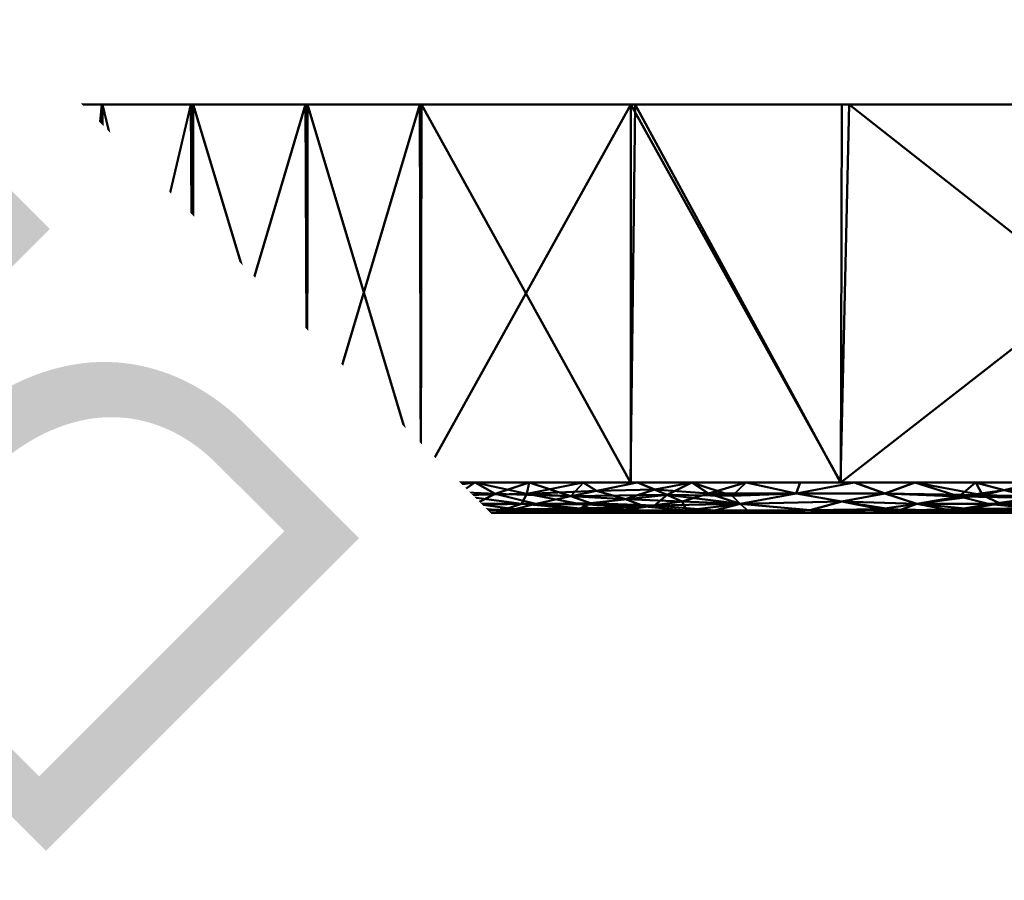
# Model space of a CAD drawing. Header units: millimetres. Extents: x -131 to 75, y -78 to 122.
# Tile 12 of 42: x -76 to -44, y -26 to 3. Entities that reach past the tile are written whole.
import ezdxf

# ---------------------------------------------------------------- set-up
doc = ezdxf.new("R2010")
doc.units = ezdxf.units.MM
doc.layers.add('G-IMPT', color=8, linetype='Continuous', lineweight=30)
doc.layers.add('P-SANR-FIXT', color=6, linetype='Continuous', lineweight=30)
doc.styles.add('Arial', font='arial.ttf', dxfattribs={"height": 14.6304})

# ---------------------------------------------------------------- blocks, each defined once
blk = doc.blocks.new('FFAS1722-709500ZN0 - 3D_FFAS1722-709500ZN0_D0_ipt-92439-View 1')
at = {"layer": 'G-IMPT', "lineweight": 40}
mesh = blk.add_polyface(dxfattribs=at)
corners = [(-74, 25.5, 0.009), (-73.701, 25.5, 16.102), (-72.546, 25.5, 32.158), (-69.711, 25.5, 48.001), (-62.245, 25.5, 62.25), (-47.999, 25.5, 69.721), (-32.154, 25.5, 72.554), (-16.099, 25.5, 73.704), (-0.005, 25.5, 74), (16.089, 25.5, 73.699), (32.144, 25.5, 72.544), (47.988, 25.5, 69.71), (62.238, 25.5, 62.247), (69.71, 25.5, 48.001), (72.546, 25.5, 32.158), (73.701, 25.5, 16.102), (74, 25.5, 0.009), (73.701, 25.5, -16.086), (72.546, 25.5, -32.142), (69.71, 25.5, -47.987), (62.242, 25.5, -62.236), (47.996, 25.5, -69.708), (32.151, 25.5, -72.546), (16.095, 25.5, -73.701), (0, 25.5, -74), (-16.095, 25.5, -73.701), (-32.151, 25.5, -72.546), (-47.996, 25.5, -69.708), (-62.242, 25.5, -62.236), (-69.71, 25.5, -47.987), (-72.546, 25.5, -32.142), (-73.701, 25.5, -16.086), (21.506, 25.5), (17.399, 25.5, 12.641), (6.646, 25.5, 20.454), (-6.646, 25.5, 20.454), (-17.399, 25.5, 12.641), (-21.506, 25.5), (-17.399, 25.5, -12.641), (-6.646, 25.5, -20.454), (6.646, 25.5, -20.454), (17.399, 25.5, -12.641)]
mesh.append_faces([[corners[k] for k in face] for face in [(21, 19, 20)]], dxfattribs={"vtx0": -1})
mesh.append_faces([[corners[k] for k in face] for face in [(41, 22, 40)]], dxfattribs={"vtx0": -1, "vtx1": -1})
mesh.append_faces([[corners[k] for k in face] for face in [(39, 25, 26, 38), (38, 30, 31, 37), (38, 29, 30), (17, 41, 32, 16), (36, 5, 6), (35, 7, 8), (10, 33, 34, 9)]], dxfattribs={"vtx0": -1, "vtx2": -1})
mesh.append_faces([[corners[k] for k in face] for face in [(38, 26, 27, 29), (36, 2, 3, 5)]], dxfattribs={"vtx0": -1, "vtx2": -1, "vtx3": -1})
mesh.append_faces([[corners[k] for k in face] for face in [(37, 31, 0, 1), (40, 22, 23, 24), (33, 13, 14, 15)]], dxfattribs={"vtx0": -1, "vtx3": -1})
mesh.append_faces([[corners[k] for k in face] for face in [(28, 29, 27)]], dxfattribs={"vtx1": -1})
mesh.append_faces([[corners[k] for k in face] for face in [(18, 19, 41, 17), (10, 11, 33)]], dxfattribs={"vtx1": -1, "vtx2": -1})
mesh.append_faces([[corners[k] for k in face] for face in [(21, 22, 41, 19)]], dxfattribs={"vtx1": -1, "vtx2": -1, "vtx3": -1})
mesh.append_faces([[corners[k] for k in face] for face in [(24, 25, 39, 40), (36, 37, 1, 2), (35, 36, 6, 7), (15, 16, 32, 33), (8, 9, 34, 35)]], dxfattribs={"vtx1": -1, "vtx3": -1})
mesh.append_faces([[corners[k] for k in face] for face in [(3, 4, 5)]], dxfattribs={"vtx2": -1})
mesh.append_faces([[corners[k] for k in face] for face in [(11, 12, 13, 33)]], dxfattribs={"vtx2": -1, "vtx3": -1})
mesh = blk.add_polyface(dxfattribs=at)
corners = [(42.622, 25.001, -71.864), (45.156, 24.958, -71.353), (43.67, 24.753, -71.757), (34.251, 25.212, -73.014), (35.245, 24.867, -73.114), (31.839, 24.933, -73.49), (41.483, 24.761, -72.182), (38.593, 24.5, -72.417), (38.206, 24.979, -72.643), (46.556, 25.201, -70.843), (44.135, 25.214, -71.389), (45.416, 25.426, -70.764), (34.133, 25.5, -72.199), (36.114, 25.5, -71.846), (35.6, 25.381, -72.604), (38.065, 25.385, -72.245), (36.655, 25.192, -72.716), (44.609, 24.5, -71.323), (46.614, 24.5, -70.959), (42.604, 24.5, -71.688), (47.605, 24.867, -70.795), (42.057, 25.5, -70.788), (44.038, 25.5, -70.435), (42.205, 25.388, -71.529), (39.322, 25.466, -71.83), (40.148, 25.365, -71.946), (39.043, 25.216, -72.332), (41.563, 25.219, -71.896), (40.408, 25.012, -72.266), (36.588, 24.5, -72.782), (32.552, 25.414, -72.907), (38.095, 25.5, -71.494), (40.598, 24.5, -72.053), (46.019, 25.5, -70.082), (32.578, 24.5, -73.511), (34.583, 24.5, -73.147), (40.076, 25.5, -71.141), (30.745, 25.28, -73.331), (47.761, 25.38, -70.281), (32.152, 25.5, -72.552)]
mesh.append_faces([[corners[k] for k in face] for face in [(17, 1, 18), (34, 4, 35), (31, 15, 13)]], dxfattribs={"vtx0": -1, "vtx1": -1})
mesh.append_faces([[corners[k] for k in face] for face in [(0, 1, 2), (3, 4, 5), (6, 7, 8), (9, 10, 11), (14, 15, 16), (0, 2, 6), (2, 19, 6), (9, 1, 10), (20, 1, 9), (3, 16, 4), (24, 23, 25), (26, 25, 27), (11, 10, 23), (28, 0, 6), (15, 26, 16), (14, 30, 12), (15, 31, 24), (20, 18, 1), (10, 1, 0), (27, 10, 0), (24, 21, 23), (23, 22, 11), (26, 28, 8), (27, 0, 28), (16, 26, 8), (25, 26, 15), (4, 16, 8), (16, 3, 14), (4, 34, 5), (14, 3, 30), (13, 15, 14), (26, 27, 28), (10, 27, 23), (24, 25, 15), (27, 25, 23), (3, 37, 30), (11, 33, 38), (17, 2, 1), (8, 29, 4), (8, 28, 6)]], dxfattribs={"vtx0": -1, "vtx1": -1, "vtx2": -1})
mesh.append_faces([[corners[k] for k in face] for face in [(6, 32, 7), (11, 22, 33), (2, 17, 19), (4, 29, 35), (30, 39, 12)]], dxfattribs={"vtx0": -1, "vtx2": -1})
mesh.append_faces([[corners[k] for k in face] for face in [(12, 13, 14), (21, 22, 23), (7, 29, 8), (19, 32, 6), (36, 21, 24), (31, 36, 24)]], dxfattribs={"vtx1": -1, "vtx2": -1})
mesh = blk.add_polyface(dxfattribs=at)
corners = [(44.385, 24.923, 71.541), (46.607, 24.5, 70.96), (47.597, 24.867, 70.797), (47.148, 25.426, 70.338), (44.843, 25.367, 71.021), (46.548, 25.201, 70.845), (38.606, 24.967, 72.585), (40.591, 24.5, 72.053), (41.518, 24.986, 72.081), (48.612, 24.5, 70.596), (50.537, 24.866, 69.939), (35.959, 24.982, 72.963), (34.576, 24.5, 73.145), (36.581, 24.5, 72.781), (34.245, 25.212, 73.012), (36.063, 25.315, 72.65), (50.069, 25.418, 69.522), (47.993, 25.5, 69.73), (49.031, 25.127, 70.245), (39.918, 25.222, 72.181), (42.596, 24.5, 71.689), (43.799, 25.189, 71.483), (42.315, 25.351, 71.576), (43.369, 25.459, 71.111), (41.102, 25.46, 71.547), (33.614, 25.434, 72.732), (37.805, 25.196, 72.543), (38.586, 24.5, 72.417), (36.107, 25.5, 71.846), (36.265, 25.453, 72.336), (38.088, 25.5, 71.493), (45.349, 25.467, 70.648), (44.031, 25.5, 70.436), (38.044, 25.375, 72.265), (46.012, 25.5, 70.083), (42.05, 25.5, 70.788), (40.069, 25.5, 71.141), (34.126, 25.5, 72.198), (44.601, 24.5, 71.324)]
mesh.append_faces([[corners[k] for k in face] for face in [(20, 8, 7), (28, 29, 30), (32, 31, 34), (35, 23, 32), (30, 24, 36), (1, 0, 38), (37, 29, 28)]], dxfattribs={"vtx0": -1, "vtx1": -1})
mesh.append_faces([[corners[k] for k in face] for face in [(0, 1, 2), (3, 4, 5), (6, 7, 8), (9, 10, 2), (14, 11, 15), (16, 17, 3), (18, 5, 2), (10, 18, 2), (6, 8, 19), (0, 2, 5), (5, 4, 21), (8, 20, 0), (22, 23, 24), (25, 14, 15), (6, 26, 11), (21, 8, 0), (6, 19, 26), (18, 3, 5), (3, 18, 16), (31, 32, 23), (4, 23, 22), (23, 4, 31), (21, 4, 22), (26, 19, 33), (5, 21, 0), (22, 8, 21), (8, 22, 19), (24, 19, 22), (23, 35, 24), (33, 30, 29), (19, 24, 33), (31, 3, 34), (3, 31, 4), (15, 26, 33), (26, 15, 11), (6, 11, 13), (33, 29, 15), (29, 37, 25), (25, 15, 29), (24, 30, 33)]], dxfattribs={"vtx0": -1, "vtx1": -1, "vtx2": -1})
mesh.append_faces([[corners[k] for k in face] for face in [(11, 12, 13), (6, 13, 27), (3, 17, 34)]], dxfattribs={"vtx0": -1, "vtx2": -1})
mesh.append_faces([[corners[k] for k in face] for face in [(27, 7, 6), (35, 36, 24), (1, 9, 2), (20, 38, 0)]], dxfattribs={"vtx1": -1, "vtx2": -1})
mesh = blk.add_polyface(dxfattribs=at)
corners = [(59.446, 24.87, -65.745), (61.767, 24.917, -63.921), (61.158, 24.5, -63.9), (49.039, 25.127, -70.242), (50.544, 24.866, -69.936), (47.605, 24.867, -70.795), (50.076, 25.418, -69.519), (47.761, 25.38, -70.281), (48, 25.5, -69.729), (55.213, 24.734, -68.176), (53.993, 24.5, -67.725), (53.433, 24.866, -68.897), (52.102, 25.453, -68.729), (53.341, 25.5, -66.919), (54.163, 25.42, -68.004), (49.781, 25.5, -68.792), (59.616, 25.207, -65.361), (60.278, 25.426, -64.452), (62.008, 25.26, -63.361), (58.682, 25.5, -64.109), (57.303, 25.408, -66.475), (56.902, 25.5, -65.046), (46.556, 25.201, -70.843), (57.139, 24.778, -67.193), (57.576, 24.5, -65.812), (59.367, 24.5, -64.856), (57.607, 25.23, -66.616), (55.121, 25.5, -65.982), (48.619, 24.5, -70.594), (46.614, 24.5, -70.959), (54.313, 25.132, -68.366), (55.539, 25.288, -67.63), (52.394, 25.201, -69.069), (45.416, 25.426, -70.764), (52.202, 24.5, -68.681), (50.41, 24.5, -69.638), (56.183, 25.053, -67.554), (46.019, 25.5, -70.082), (55.784, 24.5, -66.769), (60.462, 25.5, -63.173), (61.842, 25.409, -63.185), (51.561, 25.5, -67.855)]
mesh.append_faces([[corners[k] for k in face] for face in [(19, 20, 21), (25, 0, 2), (13, 12, 41)]], dxfattribs={"vtx0": -1, "vtx1": -1})
mesh.append_faces([[corners[k] for k in face] for face in [(0, 1, 2), (3, 4, 5), (6, 7, 8), (9, 10, 11), (12, 13, 14), (12, 6, 15), (16, 17, 18), (5, 22, 3), (23, 0, 24), (17, 20, 19), (17, 16, 20), (26, 20, 16), (27, 20, 14), (0, 16, 1), (30, 14, 31), (20, 26, 31), (32, 6, 12), (3, 32, 4), (33, 7, 22), (4, 28, 5), (11, 4, 32), (30, 11, 32), (36, 23, 9), (7, 3, 22), (32, 3, 6), (26, 0, 36), (9, 23, 38), (0, 23, 36), (9, 11, 30), (3, 7, 6), (0, 26, 16), (31, 26, 36), (30, 31, 36), (20, 31, 14), (30, 36, 9), (14, 30, 32), (40, 17, 39), (32, 12, 14), (34, 4, 11)]], dxfattribs={"vtx0": -1, "vtx1": -1, "vtx2": -1})
mesh.append_faces([[corners[k] for k in face] for face in [(5, 28, 29), (4, 34, 35), (7, 37, 8), (6, 8, 15), (0, 25, 24), (9, 38, 10), (17, 19, 39), (20, 27, 21), (12, 15, 41)]], dxfattribs={"vtx0": -1, "vtx2": -1})
mesh.append_faces([[corners[k] for k in face] for face in [(24, 38, 23), (10, 34, 11), (13, 27, 14), (35, 28, 4)]], dxfattribs={"vtx1": -1, "vtx2": -1})
mesh = blk.add_polyface(dxfattribs=at)
corners = [(63.086, 25.265, 62.3), (63.886, 25.427, 60.986), (61.764, 25.424, 63.215), (50.537, 24.866, 69.939), (48.612, 24.5, 70.596), (50.403, 24.5, 69.641), (53.237, 25.426, 68.374), (50.069, 25.418, 69.522), (52.387, 25.201, 69.073), (59.84, 25.386, 64.896), (58.443, 25.465, 65.607), (57.675, 25.362, 66.37), (56.532, 25.462, 66.733), (56.896, 25.5, 65.053), (52.656, 24.938, 69.166), (60.489, 24.879, 64.992), (61.154, 24.5, 63.909), (63.056, 24.757, 62.791), (57.57, 24.5, 65.82), (59.362, 24.5, 64.865), (57.99, 24.953, 66.632), (53.335, 25.5, 66.924), (62.238, 25.5, 62.247), (61.14, 25.207, 64.201), (58.677, 25.5, 64.118), (60.458, 25.5, 63.182), (55.224, 25.255, 67.827), (59.148, 25.204, 65.691), (54.808, 24.911, 68.295), (55.779, 24.5, 66.775), (62.623, 25.007, 63.074), (62.946, 24.5, 62.954), (57.336, 25.185, 66.825), (51.554, 25.5, 67.86), (49.774, 25.5, 68.795), (47.993, 25.5, 69.73), (53.987, 24.5, 67.73), (49.031, 25.127, 70.245), (55.116, 25.5, 65.989), (63.175, 25.5, 60.467), (63.902, 24.5, 61.163), (52.195, 24.5, 68.686)]
mesh.append_faces([[corners[k] for k in face] for face in [(24, 9, 25), (40, 17, 31), (21, 12, 38)]], dxfattribs={"vtx0": -1, "vtx1": -1})
mesh.append_faces([[corners[k] for k in face] for face in [(0, 1, 2), (6, 7, 8), (9, 10, 11), (12, 10, 13), (3, 14, 8), (15, 16, 17), (12, 21, 6), (2, 1, 22), (2, 9, 23), (0, 2, 23), (26, 6, 8), (23, 9, 27), (28, 29, 20), (15, 30, 23), (28, 26, 8), (0, 23, 30), (27, 15, 23), (20, 27, 32), (32, 28, 20), (14, 36, 28), (11, 10, 12), (26, 11, 12), (7, 6, 33), (37, 8, 7), (8, 37, 3), (2, 25, 9), (27, 9, 11), (32, 27, 11), (15, 27, 20), (11, 26, 32), (28, 32, 26), (20, 19, 15), (26, 12, 6), (24, 10, 9), (15, 17, 30), (41, 14, 3), (28, 8, 14)]], dxfattribs={"vtx0": -1, "vtx1": -1, "vtx2": -1})
mesh.append_faces([[corners[k] for k in face] for face in [(3, 4, 5), (20, 29, 18), (10, 24, 13), (2, 22, 25), (15, 19, 16), (14, 41, 36)]], dxfattribs={"vtx0": -1, "vtx2": -1})
mesh.append_faces([[corners[k] for k in face] for face in [(7, 33, 34, 35)]], dxfattribs={"vtx0": -1, "vtx3": -1})
mesh.append_faces([[corners[k] for k in face] for face in [(18, 19, 20), (16, 31, 17), (13, 38, 12), (39, 22, 1), (36, 29, 28), (21, 33, 6), (5, 41, 3)]], dxfattribs={"vtx1": -1, "vtx2": -1})
mesh = blk.add_polyface(dxfattribs=at)
corners = [(64.196, 25.207, -61.139), (64.301, 24.825, -61.379), (61.767, 24.917, -63.921), (62.008, 25.26, -63.361), (68.684, 24.5, -52.194), (68.513, 24.866, -54.355), (69.62, 24.866, -51.489), (68.132, 25.165, -54.771), (69.072, 25.201, -52.386), (63.237, 25.425, -61.73), (65.322, 25.402, -59.177), (70.518, 24.911, -48.548), (69.64, 24.5, -50.402), (65.579, 24.935, -59.636), (64.861, 24.5, -59.36), (69.141, 25.428, -51.146), (68.077, 25.431, -53.92), (67.858, 25.5, -51.553), (66.827, 24.923, -57.678), (69.769, 25.276, -50.088), (67.728, 24.5, -53.986), (67.066, 25.304, -56.605), (67.039, 25.449, -56.031), (68.794, 25.5, -49.773), (70.061, 25.406, -48.348), (65.986, 25.5, -55.114), (66.922, 25.5, -53.334), (65.05, 25.5, -56.895), (66.773, 24.5, -55.777), (63.905, 24.5, -61.152), (62.949, 24.5, -62.943), (65.854, 25.185, -58.929), (65.817, 24.5, -57.569), (63.178, 25.5, -60.456), (69.73, 25.5, -47.992), (59.616, 25.207, -65.361), (61.842, 25.409, -63.185), (62.242, 25.5, -62.236), (60.462, 25.5, -63.173), (64.114, 25.5, -58.675), (70.083, 25.5, -46.011), (61.158, 24.5, -63.9), (60.278, 25.426, -64.452)]
mesh.append_faces([[corners[k] for k in face] for face in [(14, 13, 32), (40, 24, 34), (27, 10, 39), (17, 16, 26)]], dxfattribs={"vtx0": -1, "vtx1": -1})
mesh.append_faces([[corners[k] for k in face] for face in [(0, 1, 2), (3, 0, 2), (4, 5, 6), (7, 8, 5), (9, 10, 0), (11, 12, 6), (1, 13, 14), (6, 5, 8), (15, 8, 16), (15, 16, 17), (18, 7, 5), (19, 8, 15), (21, 22, 16), (15, 23, 24), (7, 18, 21), (18, 5, 28), (19, 6, 8), (10, 31, 0), (10, 9, 33), (10, 22, 21), (7, 16, 8), (15, 24, 19), (6, 19, 11), (2, 1, 30), (0, 31, 13), (2, 35, 3), (9, 0, 3), (9, 36, 37), (36, 9, 3), (10, 27, 22), (31, 21, 18), (21, 31, 10), (13, 31, 18), (18, 32, 13), (0, 13, 1), (16, 7, 21), (22, 26, 16), (3, 42, 36)]], dxfattribs={"vtx0": -1, "vtx1": -1, "vtx2": -1})
mesh.append_faces([[corners[k] for k in face] for face in [(5, 4, 20), (15, 17, 23), (18, 28, 32), (2, 30, 41), (9, 37, 33)]], dxfattribs={"vtx0": -1, "vtx2": -1})
mesh.append_faces([[corners[k] for k in face] for face in [(1, 14, 29, 30)]], dxfattribs={"vtx0": -1, "vtx3": -1})
mesh.append_faces([[corners[k] for k in face] for face in [(25, 26, 22, 27), (23, 34, 24), (38, 37, 36), (33, 39, 10), (20, 28, 5), (12, 4, 6)]], dxfattribs={"vtx1": -1, "vtx2": -1})
mesh = blk.add_polyface(dxfattribs=at)
corners = [(68.318, 25.427, 53.381), (68.303, 25.138, 54.456), (69.071, 25.201, 52.4), (63.056, 24.757, 62.791), (63.902, 24.5, 61.163), (64.286, 24.87, 61.38), (70.157, 25.197, 49.127), (69.475, 25.344, 50.695), (65.642, 24.945, 59.545), (65.363, 25.207, 59.621), (69.62, 24.866, 51.502), (68.512, 24.866, 54.368), (66.771, 24.5, 55.789), (67.727, 24.5, 53.998), (66.96, 25.441, 56.248), (65.048, 25.5, 56.907), (65.709, 25.424, 58.507), (66.899, 24.911, 57.574), (70.083, 25.5, 46.025), (70.018, 25.403, 48.541), (70.841, 25.403, 45.331), (69.73, 25.5, 48.006), (66.921, 25.5, 53.346), (68.794, 25.5, 49.786), (70.845, 25.201, 46.561), (68.683, 24.5, 52.207), (69.639, 24.5, 50.416), (70.566, 24.904, 48.402), (64.111, 25.5, 58.687), (63.886, 25.427, 60.986), (67.394, 25.267, 56.089), (66.569, 25.163, 57.826), (64.858, 24.5, 59.372), (65.814, 24.5, 57.581), (63.175, 25.5, 60.467), (63.086, 25.265, 62.3), (62.623, 25.007, 63.074), (70.596, 24.5, 48.625), (69.075, 25.464, 51.017), (65.984, 25.5, 55.127), (67.857, 25.5, 51.566)]
mesh.append_faces([[corners[k] for k in face] for face in [(32, 5, 4), (15, 14, 39)]], dxfattribs={"vtx0": -1, "vtx1": -1})
mesh.append_faces([[corners[k] for k in face] for face in [(0, 1, 2), (3, 4, 5), (6, 7, 2), (5, 8, 9), (10, 2, 11), (14, 15, 16), (17, 12, 11), (18, 19, 20), (14, 0, 22), (6, 24, 19), (25, 10, 11), (26, 27, 10), (1, 11, 2), (1, 17, 11), (0, 2, 7), (28, 29, 16), (30, 31, 17), (32, 8, 5), (8, 33, 17), (16, 29, 9), (35, 5, 9), (36, 5, 35), (9, 29, 35), (3, 5, 36), (31, 16, 9), (14, 16, 30), (6, 10, 27), (7, 6, 19), (10, 6, 2), (19, 23, 38), (38, 0, 7), (1, 0, 30), (0, 38, 40), (19, 38, 7), (17, 1, 30), (16, 31, 30), (8, 31, 9), (31, 8, 17), (0, 14, 30)]], dxfattribs={"vtx0": -1, "vtx1": -1, "vtx2": -1})
mesh.append_faces([[corners[k] for k in face] for face in [(11, 12, 13), (19, 21, 23), (29, 28, 34), (38, 23, 40), (10, 25, 26), (8, 32, 33), (0, 40, 22)]], dxfattribs={"vtx0": -1, "vtx2": -1})
mesh.append_faces([[corners[k] for k in face] for face in [(18, 21, 19), (26, 37, 27), (22, 39, 14), (13, 25, 11), (33, 12, 17), (15, 28, 16)]], dxfattribs={"vtx1": -1, "vtx2": -1})
mesh = blk.add_polyface(dxfattribs=at)
corners = [(72.841, 25.5, -28.129), (73.124, 25.418, -30.432), (72.697, 25.5, -30.136), (71.858, 25.465, -39.175), (72.486, 25.417, -35.899), (72.263, 25.363, -38.216), (70.518, 24.911, -48.548), (70.845, 25.201, -46.548), (71.312, 24.92, -45.416), (71.142, 25.5, -40.068), (71.495, 25.5, -38.087), (70.887, 25.391, -45.223), (71.474, 25.375, -42.62), (71.413, 25.196, -44.104), (73.014, 25.212, -34.243), (72.762, 25.431, -33.444), (73.346, 25.208, -31.375), (72.553, 25.5, -32.143), (71.901, 25.198, -41.646), (71.891, 25.369, -40.422), (70.436, 25.5, -44.03), (70.789, 25.5, -42.049), (72.687, 25.237, -36.524), (72.418, 24.5, -38.585), (72.054, 24.5, -40.59), (72.594, 24.954, -38.606), (71.86, 24.96, -42.758), (72.232, 24.988, -40.679), (72.955, 24.99, -35.996), (70.96, 24.5, -46.606), (71.689, 24.5, -42.595), (71.325, 24.5, -44.6), (70.061, 25.406, -48.348), (70.083, 25.5, -46.011), (72.2, 25.5, -34.124), (73.147, 24.5, -34.574), (72.783, 24.5, -36.58), (72.301, 25.196, -39.361), (71.848, 25.5, -36.105), (70.596, 24.5, -48.611), (69.769, 25.276, -50.088), (69.64, 24.5, -50.402)]
mesh.append_faces([[corners[k] for k in face] for face in [(0, 1, 2), (38, 4, 10), (34, 4, 38), (41, 6, 39)]], dxfattribs={"vtx0": -1, "vtx1": -1})
mesh.append_faces([[corners[k] for k in face] for face in [(3, 4, 5), (6, 7, 8), (11, 12, 13), (8, 7, 13), (14, 4, 15), (16, 14, 15), (17, 1, 15), (18, 12, 19), (14, 22, 4), (26, 27, 24), (28, 22, 14), (29, 6, 8), (18, 13, 12), (32, 33, 11), (4, 34, 15), (36, 25, 28), (25, 37, 22), (25, 22, 28), (22, 5, 4), (10, 4, 3), (19, 3, 5), (21, 19, 12), (27, 37, 25), (18, 27, 26), (19, 5, 37), (13, 18, 26), (8, 13, 26), (13, 7, 11), (11, 7, 32), (12, 11, 20), (40, 7, 6), (18, 19, 37), (18, 37, 27), (22, 37, 5), (7, 40, 32), (25, 24, 27), (26, 31, 8), (3, 19, 21)]], dxfattribs={"vtx0": -1, "vtx1": -1, "vtx2": -1})
mesh.append_faces([[corners[k] for k in face] for face in [(12, 20, 21), (28, 35, 36), (26, 24, 30), (25, 36, 23), (1, 17, 2), (8, 31, 29)]], dxfattribs={"vtx0": -1, "vtx2": -1})
mesh.append_faces([[corners[k] for k in face] for face in [(9, 10, 3), (23, 24, 25), (30, 31, 26), (21, 9, 3), (29, 39, 6), (34, 17, 15), (33, 20, 11)]], dxfattribs={"vtx1": -1, "vtx2": -1})
mesh = blk.add_polyface(dxfattribs=at)
corners = [(70.845, 25.201, 46.561), (70.841, 25.403, 45.331), (70.018, 25.403, 48.541), (72.687, 25.237, 36.539), (73.014, 25.212, 34.259), (72.486, 25.417, 35.913), (71.403, 25.207, 44.115), (72.762, 25.431, 33.459), (73.124, 25.418, 30.447), (72.553, 25.5, 32.158), (71.324, 24.943, 45.331), (71.86, 24.96, 42.773), (72.594, 24.954, 38.621), (72.956, 24.99, 36.011), (72.841, 25.5, 28.144), (72.697, 25.5, 30.151), (73.388, 25.208, 30.992), (71.858, 25.465, 39.19), (72.263, 25.363, 38.231), (71.495, 25.5, 38.101), (71.848, 25.5, 36.12), (72.418, 24.5, 38.599), (72.783, 24.5, 36.594), (72.054, 24.5, 40.605), (72.232, 24.988, 40.694), (72.301, 25.196, 39.377), (71.901, 25.198, 41.66), (70.436, 25.5, 44.044), (70.083, 25.5, 46.025), (71.891, 25.369, 40.436), (70.789, 25.5, 42.063), (71.474, 25.375, 42.634), (70.566, 24.904, 48.402), (70.96, 24.5, 46.62), (71.689, 24.5, 42.61), (72.201, 25.5, 34.139), (71.142, 25.5, 40.082), (70.157, 25.197, 49.127), (71.325, 24.5, 44.615), (72.985, 25.5, 26.137), (73.418, 25.427, 26.967), (73.148, 24.5, 34.589), (70.596, 24.5, 48.625)]
mesh.append_faces([[corners[k] for k in face] for face in [(19, 5, 20), (23, 11, 34), (30, 17, 36), (41, 13, 22), (33, 32, 42)]], dxfattribs={"vtx0": -1, "vtx1": -1})
mesh.append_faces([[corners[k] for k in face] for face in [(0, 1, 2), (3, 4, 5), (0, 6, 1), (7, 8, 9), (10, 11, 6), (3, 12, 13), (7, 4, 16), (5, 17, 18), (23, 12, 24), (24, 25, 26), (29, 18, 17), (11, 26, 6), (32, 33, 10), (3, 5, 18), (3, 13, 4), (5, 4, 7), (3, 18, 25), (5, 7, 35), (19, 17, 5), (26, 29, 31), (29, 26, 25), (6, 26, 31), (24, 26, 11), (1, 6, 31), (6, 0, 10), (30, 29, 17), (0, 37, 32), (10, 0, 32), (11, 10, 38), (25, 24, 12), (3, 25, 12), (25, 18, 29), (7, 16, 8), (12, 22, 13), (11, 23, 24), (31, 27, 1), (29, 30, 31)]], dxfattribs={"vtx0": -1, "vtx1": -1, "vtx2": -1})
mesh.append_faces([[corners[k] for k in face] for face in [(8, 14, 15), (1, 27, 28), (5, 35, 20), (12, 23, 21), (7, 9, 35), (17, 19, 36), (11, 38, 34)]], dxfattribs={"vtx0": -1, "vtx2": -1})
mesh.append_faces([[corners[k] for k in face] for face in [(21, 22, 12), (30, 27, 31), (39, 14, 40), (15, 9, 8), (33, 38, 10)]], dxfattribs={"vtx1": -1, "vtx2": -1})
mesh = blk.add_polyface(dxfattribs=at)
corners = [(74.215, 25.442, -10.112), (73.777, 25.5, -12.097), (73.813, 25.5, -10.103), (74.047, 24.911, -25.902), (73.836, 24.948, -28.229), (73.646, 25.215, -28.201), (74.032, 25.425, -17.106), (74.314, 25.21, -18.234), (73.959, 25.404, -19.646), (73.323, 24.868, -33.555), (73.014, 25.212, -34.243), (73.346, 25.208, -31.375), (73.857, 25.256, -25.035), (73.418, 25.427, -26.952), (73.581, 25.46, -23.479), (73.66, 24.5, -30.536), (73.512, 24.5, -32.569), (73.646, 24.889, -30.531), (72.762, 25.431, -33.444), (73.124, 25.418, -30.432), (73.559, 25.5, -18.094), (74.178, 25.425, -13.16), (73.888, 25.5, -6.079), (73.925, 25.5, -4.05), (74.416, 25.399, -3.841), (74.318, 25.426, -6.907), (73.85, 25.5, -8.108), (74.156, 25.406, -15.134), (73.74, 25.5, -14.092), (74.083, 25.195, -22.693), (73.416, 25.5, -20.101), (73.684, 25.469, -21.287), (73.808, 24.5, -28.502), (73.956, 24.5, -26.469), (72.841, 25.5, -28.129), (73.891, 25.367, -22.148), (74.185, 25.218, -20.609), (72.984, 25.5, -26.122), (73.128, 25.5, -24.115), (72.955, 24.99, -35.996), (74.269, 24.957, -22.4), (74.104, 24.5, -24.435), (73.272, 25.5, -22.108), (73.147, 24.5, -34.574), (73.963, 25.5, -2.021), (74.388, 25.416, -1.794), (74, 25.5, 0.009), (74.249, 25.397, 0.009), (73.703, 25.5, -16.086)]
mesh.append_faces([[corners[k] for k in face] for face in [(32, 4, 33), (42, 14, 38), (20, 8, 30)]], dxfattribs={"vtx0": -1, "vtx1": -1})
mesh.append_faces([[corners[k] for k in face] for face in [(3, 4, 5), (6, 7, 8), (9, 10, 11), (12, 13, 14), (18, 19, 11), (8, 20, 6), (21, 1, 0), (25, 0, 26), (27, 28, 21), (3, 12, 29), (30, 8, 31), (13, 12, 5), (4, 32, 17), (12, 3, 5), (13, 19, 34), (29, 35, 36), (13, 5, 19), (11, 5, 17), (17, 16, 9), (9, 39, 10), (36, 35, 8), (31, 8, 35), (40, 41, 3), (3, 29, 40), (12, 35, 29), (14, 31, 35), (14, 42, 31), (12, 14, 35), (14, 13, 37), (9, 43, 39), (48, 27, 6), (4, 3, 33), (17, 5, 4), (5, 11, 19), (9, 11, 17)]], dxfattribs={"vtx0": -1, "vtx1": -1, "vtx2": -1})
mesh.append_faces([[corners[k] for k in face] for face in [(0, 1, 2), (25, 26, 22), (27, 48, 28), (3, 41, 33), (13, 34, 37), (17, 32, 15), (9, 16, 43)]], dxfattribs={"vtx0": -1, "vtx2": -1})
mesh.append_faces([[corners[k] for k in face] for face in [(15, 16, 17), (22, 23, 24), (37, 38, 14), (42, 30, 31), (23, 44, 45), (2, 26, 0), (28, 1, 21), (20, 48, 6)]], dxfattribs={"vtx1": -1, "vtx2": -1})
mesh.append_faces([[corners[k] for k in face] for face in [(44, 46, 47)]], dxfattribs={"vtx2": -1})
mesh = blk.add_polyface(dxfattribs=at)
corners = [(73.836, 24.948, 28.245), (74.047, 24.911, 25.917), (73.646, 25.215, 28.216), (73.581, 25.465, 23.24), (72.985, 25.5, 26.137), (73.418, 25.427, 26.967), (73.646, 24.889, 30.546), (73.512, 24.5, 32.584), (73.66, 24.5, 30.551), (74.215, 25.442, 10.129), (73.85, 25.5, 8.125), (73.813, 25.5, 10.119), (73.888, 25.5, 6.096), (74.416, 25.399, 3.858), (73.925, 25.5, 4.067), (74.002, 25.384, 19.626), (73.714, 25.465, 21.066), (73.891, 25.367, 22.164), (73.124, 25.418, 30.447), (73.388, 25.208, 30.992), (74.249, 25.397, 0.009), (73.963, 25.5, 2.038), (74.332, 25.438, 1.959), (74.318, 25.426, 6.924), (73.703, 25.5, 16.103), (74.027, 25.426, 17.176), (74.147, 25.425, 14.122), (73.777, 25.5, 12.114), (73.74, 25.5, 14.108), (74.354, 25.273, 15.67), (74.314, 25.21, 18.25), (73.272, 25.5, 22.123), (73.559, 25.5, 18.109), (73.416, 25.5, 20.116), (74.194, 25.204, 20.691), (74.104, 24.5, 24.451), (74.269, 24.957, 22.416), (73.857, 25.256, 25.05), (74.076, 25.196, 22.807), (73.128, 25.5, 24.13), (73.956, 24.5, 26.484), (73.323, 24.868, 33.571), (72.841, 25.5, 28.144), (72.956, 24.99, 36.011), (73.014, 25.212, 34.259), (73.148, 24.5, 34.589), (74, 25.5, 0.009), (74.299, 25.385, 12.052), (73.808, 24.5, 28.517)]
mesh.append_faces([[corners[k] for k in face] for face in [(12, 13, 14), (4, 3, 39), (14, 22, 21)]], dxfattribs={"vtx0": -1, "vtx1": -1})
mesh.append_faces([[corners[k] for k in face] for face in [(0, 1, 2), (3, 4, 5), (15, 16, 17), (5, 18, 2), (19, 0, 2), (20, 21, 22), (10, 9, 23), (24, 25, 26), (26, 25, 29), (30, 25, 15), (16, 31, 3), (17, 16, 3), (30, 15, 34), (1, 35, 36), (1, 37, 2), (36, 34, 38), (38, 1, 36), (0, 40, 1), (37, 5, 2), (37, 17, 3), (7, 6, 41), (19, 6, 0), (19, 2, 18), (6, 19, 41), (25, 32, 15), (34, 15, 17), (38, 34, 17), (17, 37, 38), (1, 38, 37), (42, 18, 5), (37, 3, 5), (43, 41, 44), (43, 45, 41), (27, 47, 9), (27, 26, 47), (16, 15, 32), (48, 0, 6), (41, 19, 44)]], dxfattribs={"vtx0": -1, "vtx1": -1, "vtx2": -1})
mesh.append_faces([[corners[k] for k in face] for face in [(6, 7, 8), (9, 10, 11), (25, 24, 32), (0, 48, 40)]], dxfattribs={"vtx0": -1, "vtx2": -1})
mesh.append_faces([[corners[k] for k in face] for face in [(26, 27, 28, 24), (16, 32, 33, 31)]], dxfattribs={"vtx0": -1, "vtx3": -1})
mesh.append_faces([[corners[k] for k in face] for face in [(31, 39, 3), (12, 10, 23), (11, 27, 9), (40, 35, 1), (8, 48, 6), (45, 7, 41)]], dxfattribs={"vtx1": -1, "vtx2": -1})
mesh.append_faces([[corners[k] for k in face] for face in [(20, 46, 21)]], dxfattribs={"vtx2": -1})
mesh = blk.add_polyface(dxfattribs=at)
corners = [(74.79, 24.856, 11.366), (74.546, 25.207, 12.136), (74.696, 24.874, 14.272), (74.962, 24.5, 2.043), (74.897, 24.749, 0.009), (74.953, 24.778, 2.179), (74.027, 25.426, 17.176), (74.314, 25.21, 18.25), (74.354, 25.273, 15.67), (74.733, 24.5, 14.274), (74.663, 24.764, 16.162), (74.695, 24.5, 16.317), (74.902, 24.86, 5.198), (74.924, 24.5, 4.077), (74.707, 25.207, 0.009), (74.498, 25.294, 0.009), (74.583, 25.308, 2.107), (74.543, 25.281, 8.766), (74.678, 25.198, 6.107), (74.318, 25.426, 6.924), (74.147, 25.425, 14.122), (74.299, 25.385, 12.052), (74.416, 25.399, 3.858), (74.777, 25.117, 3.046), (74.252, 24.5, 22.417), (74.399, 24.5, 20.384), (74.269, 24.957, 22.416), (74.486, 24.87, 19.27), (74.547, 24.5, 18.351), (74.794, 24.998, 0.009), (74.249, 25.397, 0.009), (74.332, 25.438, 1.959), (73.888, 25.5, 6.096), (74.824, 24.928, 8.511), (74.886, 24.5, 6.111), (74.215, 25.442, 10.129), (74.772, 24.5, 12.231), (74.81, 24.5, 10.188), (75, 24.5, 0.009), (74.539, 25.024, 16.437), (74.104, 24.5, 24.451), (74.194, 25.204, 20.691), (74.848, 24.5, 8.145), (73.925, 25.5, 4.067)]
mesh.append_faces([[corners[k] for k in face] for face in [(4, 3, 38)]], dxfattribs={"vtx0": -1})
mesh.append_faces([[corners[k] for k in face] for face in [(9, 10, 11), (30, 31, 15), (34, 33, 42)]], dxfattribs={"vtx0": -1, "vtx1": -1})
mesh.append_faces([[corners[k] for k in face] for face in [(0, 1, 2), (3, 4, 5), (6, 7, 8), (12, 13, 5), (17, 18, 19), (20, 1, 21), (22, 18, 23), (27, 28, 10), (29, 23, 5), (23, 18, 12), (18, 22, 19), (16, 22, 23), (22, 32, 19), (33, 12, 18), (33, 34, 12), (35, 17, 19), (17, 21, 1), (36, 0, 2), (0, 37, 33), (1, 33, 17), (12, 5, 23), (17, 35, 21), (33, 18, 17), (8, 1, 20), (39, 2, 8), (39, 8, 7), (1, 8, 2), (27, 39, 7), (10, 2, 39), (27, 7, 41), (27, 41, 26), (26, 25, 27), (27, 10, 39), (1, 0, 33), (14, 16, 23), (31, 43, 22), (16, 15, 31), (31, 22, 16), (10, 9, 2)]], dxfattribs={"vtx0": -1, "vtx1": -1, "vtx2": -1})
mesh.append_faces([[corners[k] for k in face] for face in [(23, 29, 14), (5, 13, 3), (26, 40, 24), (27, 25, 28), (0, 36, 37)]], dxfattribs={"vtx0": -1, "vtx2": -1})
mesh.append_faces([[corners[k] for k in face] for face in [(14, 15, 16), (24, 25, 26), (28, 11, 10), (9, 36, 2), (37, 42, 33), (34, 13, 12), (4, 29, 5)]], dxfattribs={"vtx1": -1, "vtx2": -1})
mesh = blk.add_polyface(dxfattribs=at)
corners = [(74.392, 25.257, -15.172), (74.032, 25.425, -17.106), (74.156, 25.406, -15.134), (74.678, 25.198, -6.09), (74.902, 24.86, -5.182), (74.824, 24.928, -8.495), (74.695, 24.5, -16.301), (74.698, 24.874, -14.184), (74.733, 24.5, -14.258), (74.215, 25.442, -10.112), (74.318, 25.426, -6.907), (74.543, 25.281, -8.749), (74.414, 24.967, -19.768), (74.399, 24.5, -20.368), (74.269, 24.957, -22.4), (74.777, 25.117, -3.029), (74.416, 25.399, -3.841), (74.388, 25.416, -1.794), (73.963, 25.5, -2.021), (74.249, 25.397, 0.009), (74.314, 25.21, -18.234), (74.579, 24.873, -17.243), (74.953, 24.778, -2.162), (74.897, 24.749, 0.009), (74.962, 24.5, -2.026), (74.794, 24.998, 0.009), (74.707, 25.207, 0.009), (73.888, 25.5, -6.079), (74.498, 25.294, 0.009), (74.886, 24.5, -6.094), (74.848, 24.5, -8.128), (74.546, 25.207, -12.119), (74.81, 24.5, -10.172), (74.793, 24.851, -11.311), (74.178, 25.425, -13.16), (74.772, 24.5, -12.215), (74.185, 25.218, -20.609), (73.959, 25.404, -19.646), (74.251, 24.5, -22.402), (74.104, 24.5, -24.435), (74.924, 24.5, -4.06), (74.547, 24.5, -18.335), (74.083, 25.195, -22.693), (73.925, 25.5, -4.05), (75, 24.5, 0.009)]
mesh.append_faces([[corners[k] for k in face] for face in [(24, 23, 44)]], dxfattribs={"vtx0": -1})
mesh.append_faces([[corners[k] for k in face] for face in [(6, 7, 8), (32, 5, 30)]], dxfattribs={"vtx0": -1, "vtx1": -1})
mesh.append_faces([[corners[k] for k in face] for face in [(0, 1, 2), (3, 4, 5), (9, 10, 11), (12, 13, 14), (15, 16, 17), (17, 18, 19), (4, 3, 15), (12, 20, 21), (4, 15, 22), (23, 24, 22), (0, 7, 21), (22, 15, 25), (10, 27, 16), (16, 15, 3), (26, 15, 17), (10, 16, 3), (29, 5, 4), (0, 31, 7), (5, 32, 33), (9, 11, 31), (11, 10, 3), (34, 9, 31), (0, 34, 31), (33, 31, 5), (1, 0, 20), (7, 33, 35), (7, 6, 21), (20, 36, 37), (12, 36, 20), (4, 22, 40), (3, 5, 11), (31, 11, 5), (0, 21, 20), (21, 41, 12), (14, 42, 36), (14, 36, 12), (31, 33, 7), (17, 16, 43), (34, 0, 2)]], dxfattribs={"vtx0": -1, "vtx1": -1, "vtx2": -1})
mesh.append_faces([[corners[k] for k in face] for face in [(17, 19, 28), (5, 29, 30), (7, 35, 8), (14, 13, 38), (22, 25, 23), (21, 6, 41), (17, 28, 26), (4, 40, 29)]], dxfattribs={"vtx0": -1, "vtx2": -1})
mesh.append_faces([[corners[k] for k in face] for face in [(26, 25, 15), (38, 39, 14), (41, 13, 12), (24, 40, 22), (32, 35, 33)]], dxfattribs={"vtx1": -1, "vtx2": -1})
mesh = blk.add_polyface(dxfattribs=at)
corners = [(75, 12, 0.009), (74.675, 12, -16.774), (73.466, 12, -32.967), (70.466, 12, -49.061), (62.924, 12, -62.969), (48.794, 12, -70.544), (32.806, 12, -73.485), (16.418, 12, -74.69), (0.04, 12, -75), (-16.71, 12, -74.678), (-33.042, 12, -73.458), (-49.036, 12, -70.474), (-62.977, 12, -62.915), (-70.547, 12, -48.782), (-73.486, 12, -32.795), (-74.692, 12, -16.369), (-75, 12, 0.009), (-75, 15.125, 0.009), (-75, 18.25, 0.009), (-75, 21.375, 0.009), (-75, 24.5, 0.009), (-74.691, 24.5, -16.393), (-73.475, 24.5, -32.891), (-70.465, 24.5, -49.065), (-62.949, 24.5, -62.944), (-49.072, 24.5, -70.463), (-32.899, 24.5, -73.475), (-16.402, 24.5, -74.691), (0, 24.5, -75), (16.402, 24.5, -74.691), (32.899, 24.5, -73.475), (49.072, 24.5, -70.463), (62.949, 24.5, -62.944), (70.465, 24.5, -49.065), (73.475, 24.5, -32.891), (74.691, 24.5, -16.393), (75, 24.5, 0.009), (75, 21.375, 0.009), (75, 18.25, 0.009), (75, 15.125, 0.009), (-56.011, 24.5, -66.704), (-56.007, 12, -66.695), (-66.707, 24.5, -56.004), (-66.762, 12, -55.849), (56.011, 24.5, -66.704), (55.859, 12, -66.756), (66.695, 12, -56.015), (66.707, 24.5, -56.004)]
mesh.append_faces([[corners[k] for k in face] for face in [(22, 14, 21), (23, 13, 22), (40, 41, 24), (26, 10, 25), (14, 22, 13), (11, 25, 10), (30, 6, 29), (4, 32, 46), (8, 29, 7), (25, 41, 40), (29, 8, 28)]], dxfattribs={"vtx0": -1, "vtx1": -1})
mesh.append_faces([[corners[k] for k in face] for face in [(18, 21, 15), (35, 38, 1)]], dxfattribs={"vtx0": -1, "vtx1": -1, "vtx2": -1})
mesh.append_faces([[corners[k] for k in face] for face in [(24, 41, 12), (9, 26, 27), (23, 43, 13), (45, 31, 44), (42, 12, 43), (26, 9, 10), (31, 45, 5), (3, 47, 33), (43, 23, 42), (30, 5, 6), (44, 4, 45), (46, 32, 47), (33, 2, 3)]], dxfattribs={"vtx0": -1, "vtx2": -1})
mesh.append_faces([[corners[k] for k in face] for face in [(17, 18, 15, 16)]], dxfattribs={"vtx1": -1})
mesh.append_faces([[corners[k] for k in face] for face in [(44, 32, 4), (8, 9, 27), (14, 15, 21), (11, 41, 25), (27, 28, 8), (42, 24, 12), (30, 31, 5), (34, 35, 1), (33, 34, 2), (6, 7, 29), (3, 46, 47), (1, 2, 34)]], dxfattribs={"vtx1": -1, "vtx2": -1})
mesh.append_faces([[corners[k] for k in face] for face in [(19, 20, 21, 18), (39, 0, 1, 38)]], dxfattribs={"vtx2": -1})
mesh.append_faces([[corners[k] for k in face] for face in [(35, 36, 37, 38)]], dxfattribs={"vtx3": -1})
mesh = blk.add_polyface(dxfattribs=at)
corners = [(75, 24.5, 0.009), (74.691, 24.5, 16.409), (73.475, 24.5, 32.906), (70.465, 24.5, 49.079), (62.946, 24.5, 62.954), (49.066, 24.5, 70.466), (32.892, 24.5, 73.473), (16.396, 24.5, 74.689), (-0.005, 24.5, 75), (-16.406, 24.5, 74.695), (-32.902, 24.5, 73.483), (-49.075, 24.5, 70.476), (-62.952, 24.5, 62.958), (-70.466, 24.5, 49.079), (-73.475, 24.5, 32.906), (-74.691, 24.5, 16.409), (-75, 24.5, 0.009), (-75, 21.375, 0.009), (-75, 18.25, 0.009), (-75, 15.125, 0.009), (-75, 12, 0.009), (-74.676, 12, 16.789), (-73.467, 12, 32.98), (-70.467, 12, 49.076), (-62.927, 12, 62.982), (-48.797, 12, 70.556), (-32.809, 12, 73.494), (-16.424, 12, 74.694), (-0.045, 12, 75), (16.706, 12, 74.676), (33.036, 12, 73.456), (49.029, 12, 70.476), (62.974, 12, 62.926), (70.547, 12, 48.796), (73.486, 12, 32.81), (74.692, 12, 16.385), (75, 12, 0.009), (75, 15.125, 0.009), (75, 18.25, 0.009), (75, 21.375, 0.009), (56.006, 24.5, 66.71), (56.002, 12, 66.701), (66.705, 24.5, 56.016), (66.76, 12, 55.861), (-56.014, 24.5, 66.717), (-55.862, 12, 66.769), (-66.697, 12, 56.029), (-66.709, 24.5, 56.018)]
mesh.append_faces([[corners[k] for k in face] for face in [(2, 34, 1), (3, 33, 2), (40, 41, 4), (6, 30, 5), (34, 2, 33), (31, 5, 30), (10, 26, 9), (24, 12, 46), (28, 9, 27), (5, 41, 40), (9, 28, 8)]], dxfattribs={"vtx0": -1, "vtx1": -1})
mesh.append_faces([[corners[k] for k in face] for face in [(38, 1, 35), (15, 18, 21)]], dxfattribs={"vtx0": -1, "vtx1": -1, "vtx2": -1})
mesh.append_faces([[corners[k] for k in face] for face in [(4, 41, 32), (29, 6, 7), (3, 43, 33), (45, 11, 44), (42, 32, 43), (6, 29, 30), (11, 45, 25), (23, 47, 13), (43, 3, 42), (10, 25, 26), (44, 24, 45), (46, 12, 47), (13, 22, 23)]], dxfattribs={"vtx0": -1, "vtx2": -1})
mesh.append_faces([[corners[k] for k in face] for face in [(37, 38, 35, 36)]], dxfattribs={"vtx1": -1})
mesh.append_faces([[corners[k] for k in face] for face in [(44, 12, 24), (28, 29, 7), (34, 35, 1), (31, 41, 5), (7, 8, 28), (42, 4, 32), (10, 11, 25), (14, 15, 21), (13, 14, 22), (26, 27, 9), (23, 46, 47), (21, 22, 14)]], dxfattribs={"vtx1": -1, "vtx2": -1})
mesh.append_faces([[corners[k] for k in face] for face in [(39, 0, 1, 38), (19, 20, 21, 18)]], dxfattribs={"vtx2": -1})
mesh.append_faces([[corners[k] for k in face] for face in [(15, 16, 17, 18)]], dxfattribs={"vtx3": -1})
mesh = blk.add_polyface(dxfattribs=at)
corners = [(-75, 12, 0.009), (-74.692, 12, -16.369), (-73.486, 12, -32.795), (-70.547, 12, -48.782), (-62.977, 12, -62.915), (-49.036, 12, -70.474), (-33.042, 12, -73.458), (-16.71, 12, -74.678), (0.04, 12, -75), (16.418, 12, -74.69), (32.806, 12, -73.485), (48.794, 12, -70.544), (62.924, 12, -62.969), (70.466, 12, -49.061), (73.466, 12, -32.967), (74.675, 12, -16.774), (75, 12, 0.009), (74.692, 12, 16.385), (73.486, 12, 32.81), (70.547, 12, 48.796), (62.974, 12, 62.926), (49.029, 12, 70.476), (33.036, 12, 73.456), (16.706, 12, 74.676), (-0.045, 12, 75), (-16.424, 12, 74.694), (-32.809, 12, 73.494), (-48.797, 12, 70.556), (-62.927, 12, 62.982), (-70.467, 12, 49.076), (-73.467, 12, 32.98), (-74.676, 12, 16.789)]
mesh.append_faces([[corners[k] for k in face] for face in [(5, 3, 4)]], dxfattribs={"vtx0": -1})
mesh.append_faces([[corners[k] for k in face] for face in [(16, 0, 8, 9)]], dxfattribs={"vtx0": -1, "vtx1": -1, "vtx3": -1})
mesh.append_faces([[corners[k] for k in face] for face in [(2, 6, 7, 1), (1, 7, 8, 0), (3, 5, 6, 2), (14, 10, 11, 13), (15, 9, 10, 14), (22, 18, 19, 21), (23, 17, 18, 22), (17, 23, 24, 16)]], dxfattribs={"vtx0": -1, "vtx2": -1})
mesh.append_faces([[corners[k] for k in face] for face in [(29, 30, 27, 28)]], dxfattribs={"vtx1": -1})
mesh.append_faces([[corners[k] for k in face] for face in [(15, 16, 9)]], dxfattribs={"vtx1": -1, "vtx2": -1})
mesh.append_faces([[corners[k] for k in face] for face in [(24, 25, 0, 16)]], dxfattribs={"vtx1": -1, "vtx2": -1, "vtx3": -1})
mesh.append_faces([[corners[k] for k in face] for face in [(31, 0, 25, 26), (30, 31, 26, 27)]], dxfattribs={"vtx1": -1, "vtx3": -1})
mesh.append_faces([[corners[k] for k in face] for face in [(11, 12, 13), (19, 20, 21)]], dxfattribs={"vtx2": -1})
blk = doc.blocks.new('FFAS1722-709500ZN0 - Signature Concealed Shower Mixer-92440-View 1')
at = {"rotation": 180}
blk.add_blockref('FFAS1722-709500ZN0 - 3D_FFAS1722-709500ZN0_D0_ipt-92439-View 1', (0, 0), dxfattribs=at)

msp = doc.modelspace()

# ---------------------------------------------------------------- linework, layer by layer
at = {"color": 1, "lineweight": 30}
for p, q in [((-48.024, 0, 22.986), (-73.896, 0, -2.886)), ((-48.024, 0, 2.886), (-73.896, 0, -22.986)), ((-12.192, 0, 10.05), (-73.152, 0, 10.05)), ((-12.192, 0, -10.05), (-73.152, 0, -10.05)), ((-60.96, 0, -10.05), (-60.96, 0, 10.05))]:
    msp.add_line(p, q, dxfattribs=at)

# ---------------------------------------------------------------- block references
at = {"layer": 'P-SANR-FIXT', "lineweight": 40}
msp.add_blockref('FFAS1722-709500ZN0 - Signature Concealed Shower Mixer-92440-View 1', (0, 12), dxfattribs=at)

# ---------------------------------------------------------------- next in the draw order: texts
at = {"color": 5, "lineweight": 30, "insert": (-103.458, 3.445, 33.751), "char_height": 14.6304, "width": 99.20583, "attachment_point": 2, "rotation": 135, "line_spacing_factor": 0.941778, "style": 'Arial', "bg_fill": 3, "box_fill_scale": 1.25, "bg_fill_color": 256, "bg_fill_true_color": 13158600, "bg_fill_transparency": 0}
msp.add_mtext('Diameter', dxfattribs=at)

doc.saveas('drawing.dxf')
